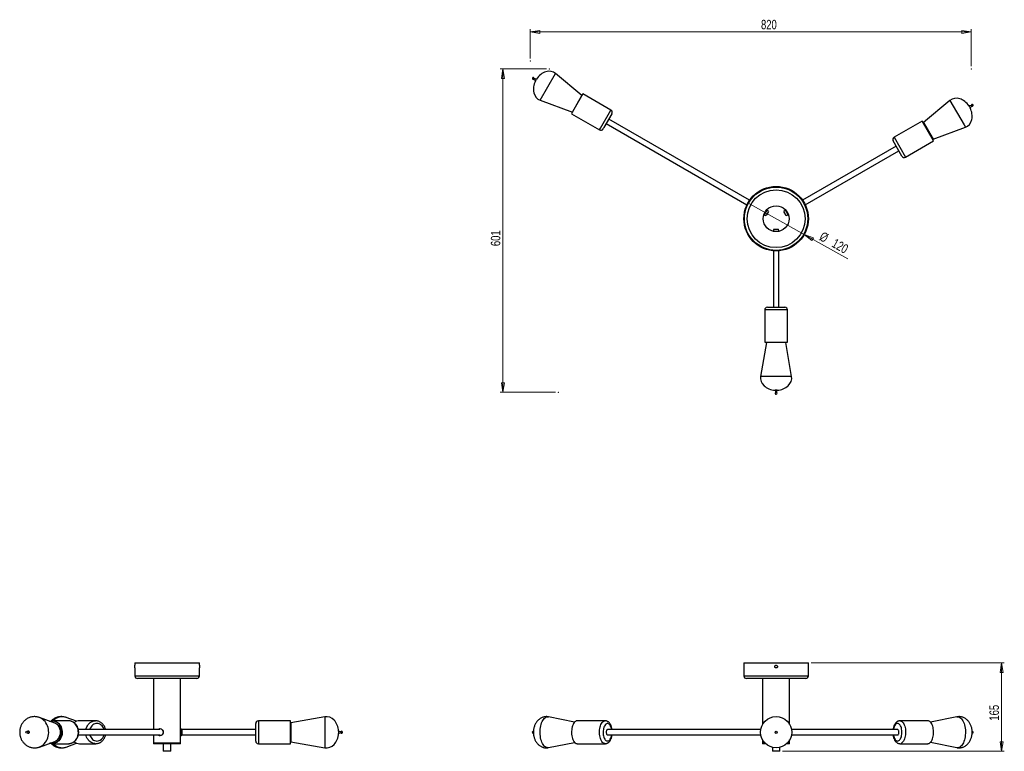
# Model space of a CAD drawing. Header units: millimetres. Extents: x 424 to 973, y 392 to 664.
# Tile 1 of 2: x 424 to 790, y 392 to 664. Entities that reach past the tile are written whole.
import ezdxf

# ---------------------------------------------------------------- set-up
doc = ezdxf.new("R2010")
doc.units = ezdxf.units.MM
doc.header["$PDSIZE"] = -1
doc.styles.add('SLDTEXTSTYLE0', font='TXT', dxfattribs={"width": 0.75})
doc.dimstyles.new('SLDDIMSTYLE0', dxfattribs={"dimtxt": 3.5, "dimasz": 3.556, "dimexe": 0, "dimexo": 0.0625, "dimgap": 0.875, "dimtad": 1, "dimdec": 0, "dimlfac": 5, "dimrnd": 1e-09, "dimzin": 12, "dimdsep": 46, "dimtxsty": 'SLDTEXTSTYLE0', "dimblk1": 'CLOSED', "dimblk2": 'CLOSED', "dimsah": 1, "dimcen": 0.09, "dimadec": 0, "dimazin": 3, "dimtfac": 1, "dimtdec": 0, "dimtofl": 0, "dimtmove": 0, "dimatfit": 3, "dimldrblk": 'CLOSED', "dimfxl": 0, "dimfrac": 2, "dimtolj": 1, "dimtzin": 12, "dimarcsym": 0})
doc.dimstyles.new('SLDDIMSTYLE1', dxfattribs={"dimtxt": 3.5, "dimasz": 3.556, "dimexe": 0, "dimexo": 0.0625, "dimgap": 0.875, "dimtad": 1, "dimdec": 0, "dimlfac": 5, "dimrnd": 1e-09, "dimzin": 12, "dimdsep": 46, "dimtxsty": 'SLDTEXTSTYLE0', "dimblk1": 'CLOSED', "dimblk2": 'CLOSED', "dimsah": 1, "dimcen": 0.09, "dimadec": 0, "dimazin": 3, "dimtfac": 1, "dimtofl": 0, "dimtmove": 0, "dimatfit": 3, "dimldrblk": 'CLOSED', "dimfxl": 0, "dimfrac": 2, "dimtolj": 1, "dimtzin": 12, "dimarcsym": 0})
doc.dimstyles.new('SLDDIMSTYLE2', dxfattribs={"dimtxt": 3.5, "dimasz": 3.556, "dimexe": 0, "dimexo": 0.0625, "dimgap": 0.875, "dimtad": 1, "dimdec": 0, "dimlfac": 5, "dimrnd": 1e-09, "dimzin": 12, "dimdsep": 46, "dimtxsty": 'SLDTEXTSTYLE0', "dimblk1": 'NONE', "dimblk2": 'CLOSED', "dimsah": 1, "dimcen": 0, "dimadec": 0, "dimazin": 3, "dimtfac": 1, "dimtdec": 0, "dimtmove": 0, "dimatfit": 3, "dimldrblk": 'NONE', "dimfxl": 0, "dimfrac": 2, "dimtolj": 1, "dimtzin": 12, "dimarcsym": 0})

# ---------------------------------------------------------------- blocks, each defined once
blk = doc.blocks.new('_Closed')
at = {"color": 0, "linetype": 'ByBlock', "lineweight": -2}
for p, q in [((-1, 0.166667), (0, 0)), ((-1, 0.166667), (-1, -0.166667)), ((0, 0), (-1, -0.166667)), ((0, 0), (-1, 0))]:
    blk.add_line(p, q, dxfattribs=at)
blk = doc.blocks.new('_D')
at = {"color": 7, "linetype": 'Continuous', "lineweight": 0}
for p, q in [((717.77, 425.14), (789.62, 425.14)), ((788.62, 425.14), (788.62, 392.24)), ((707.17, 392.24), (789.62, 392.24))]:
    blk.add_line(p, q, dxfattribs=at)
at = {"color": 7, "linetype": 'Continuous', "lineweight": 18, "xscale": 3.556, "yscale": 3.556}
for p, rotation in [((788.62, 425.14, 31.12), 90.0000000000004), ((788.62, 392.24, 31.12), 270.0000000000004)]:
    blk.add_blockref('_Closed', p, dxfattribs=dict(at, rotation=rotation))
at = {"color": 7, "linetype": 'Continuous', "lineweight": 18, "insert": (784.1, 403.65), "char_height": 3.5, "attachment_point": 1, "rotation": 90, "style": 'SLDTEXTSTYLE0'}
blk.add_mtext('165', dxfattribs=at)
blk = doc.blocks.new('_D_1')
at = {"color": 7, "linetype": 'Continuous', "lineweight": 0}
for p, q in [((613.35, 649.77), (613.35, 660.58)), ((613.35, 659.58), (777.32, 659.58)), ((777.32, 646.85), (777.32, 660.58))]:
    blk.add_line(p, q, dxfattribs=at)
at = {"color": 7, "linetype": 'Continuous', "lineweight": 18, "xscale": 3.556, "yscale": 3.556, "rotation": 180.0000000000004}
blk.add_blockref('_Closed', (613.35, 659.58), dxfattribs=at)
at = {"color": 7, "linetype": 'Continuous', "lineweight": 18, "xscale": 3.556, "yscale": 3.556}
blk.add_blockref('_Closed', (777.32, 659.58), dxfattribs=at)
at = {"color": 7, "linetype": 'Continuous', "lineweight": 18, "insert": (699.16, 664.09), "char_height": 3.5, "attachment_point": 1, "style": 'SLDTEXTSTYLE0'}
blk.add_mtext('820', dxfattribs=at)
blk = doc.blocks.new('_D_2')
at = {"color": 7, "linetype": 'Continuous', "lineweight": 0}
for p, q in [((619.44, 645.85), (602.22, 645.85)), ((603.22, 645.85), (603.22, 525.69)), ((622.78, 525.69), (602.22, 525.69))]:
    blk.add_line(p, q, dxfattribs=at)
at = {"color": 7, "linetype": 'Continuous', "lineweight": 18, "xscale": 3.556, "yscale": 3.556}
for p, rotation in [((603.22, 645.85), 90.0000000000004), ((603.22, 525.69), 270.0000000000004)]:
    blk.add_blockref('_Closed', p, dxfattribs=dict(at, rotation=rotation))
at = {"color": 7, "linetype": 'Continuous', "lineweight": 18, "insert": (598.71, 580), "char_height": 3.5, "attachment_point": 1, "rotation": 90, "style": 'SLDTEXTSTYLE0'}
blk.add_mtext('601', dxfattribs=at)
blk = doc.blocks.new('_D_3')
at = {"color": 7, "linetype": 'Continuous', "lineweight": 0}
for q in [(694.3, 596.07), (731.4, 575.23)]:
    blk.add_line((715.23, 584.32), q, dxfattribs=at)
at = {"color": 7, "linetype": 'Continuous', "lineweight": 18, "xscale": 3.556, "yscale": 3.556, "rotation": 150.6680585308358}
blk.add_blockref('_Closed', (715.23, 584.32, 3.23), dxfattribs=at)
at = {"color": 7, "linetype": 'Continuous', "lineweight": 18, "char_height": 3.5, "attachment_point": 1, "rotation": 330.6681, "style": 'SLDTEXTSTYLE0'}
for s, insert in [('%%c', (722.24, 585.53)), ('120', (726.87, 582.99))]:
    blk.add_mtext(s, dxfattribs=dict(at, insert=insert))
blk = doc.blocks.new('_None')

msp = doc.modelspace()

# ---------------------------------------------------------------- linework, layer by layer
at = {"color": 7, "linetype": 'Continuous', "lineweight": 25}
for p, q in [((614.66, 642.04), (614.82, 642.3)), ((614.66, 642.04), (615.28, 641.39)), ((615.68, 642.09), (614.82, 642.3)), ((615.28, 641.39), (615.68, 642.09)), ((632.58, 635.98), (622.76, 644.18)), ((617.02, 634.22), (629.02, 629.82)), ((629.02, 629.82), (632.58, 635.98)), ((632.96, 636.56), (629.09, 629.86)), ((632.59, 635.93), (632.58, 635.98)), ((643.35, 630.56), (632.96, 636.56)), ((769.42, 634.16), (759.61, 625.97)), ((629.09, 629.86), (628.71, 629.2)), ((629.02, 629.82), (629.07, 629.83)), ((777.36, 632.29), (776.5, 632.08)), ((776.5, 632.08), (776.87, 631.44)), ((776.87, 631.44), (776.9, 631.38)), ((776.9, 631.38), (777.52, 632.02)), ((777.36, 632.29), (777.51, 632.04)), ((777.51, 632.04), (777.52, 632.02)), ((628.71, 629.2), (639.1, 623.2)), ((643.72, 629.19), (640.76, 624.07)), ((694.91, 597.04), (642.59, 627.24)), ((759.06, 626.45), (748.67, 620.45)), ((763.31, 619.09), (759.06, 626.45)), ((640.76, 624.07), (640.47, 623.56)), ((641.59, 625.51), (693.91, 595.31)), ((759.61, 625.97), (759.52, 625.66)), ((759.61, 625.97), (762.85, 620.35)), ((763.17, 619.8), (775.17, 624.2)), ((751.55, 613.45), (748.3, 619.08)), ((752.92, 613.09), (763.31, 619.09)), ((762.85, 620.35), (763.17, 619.8)), ((762.86, 619.88), (763.17, 619.8)), ((749.43, 617.14), (714.62, 597.04)), ((715.62, 595.31), (750.43, 615.4)), ((701.27, 593.42), (700.4, 591.92)), ((701.27, 593.42), (701.23, 593.44)), ((701.88, 592.87), (701.27, 593.42)), ((708.26, 593.42), (707.65, 592.87)), ((708.3, 593.44), (708.26, 593.42)), ((709.31, 591.61), (708.26, 593.42)), ((700.19, 591.63), (700.22, 591.61)), ((700.4, 591.92), (700.22, 591.61)), ((700.22, 591.61), (701, 591.36)), ((701.15, 591.61), (701, 591.36)), ((701.88, 592.87), (701.15, 591.61)), ((708.53, 591.36), (707.65, 592.87)), ((708.53, 591.36), (709.31, 591.61)), ((709.31, 591.61), (709.34, 591.63)), ((703.89, 586.35), (703.72, 585.55)), ((703.89, 586.35), (705.1, 586.35)), ((705.1, 586.35), (705.64, 586.35)), ((705.81, 585.55), (705.64, 586.35)), ((703.72, 585.55), (703.72, 585.51)), ((703.72, 585.55), (705.17, 585.55)), ((705.17, 585.55), (705.81, 585.55)), ((705.81, 585.51), (705.81, 585.55)), ((703.77, 578.24), (703.77, 557.26)), ((704.27, 578.2), (704.27, 578.19)), ((705.27, 578.19), (705.27, 578.2)), ((705.77, 557.26), (705.77, 578.24)), ((701.52, 557.26), (705.71, 557.26)), ((705.71, 557.26), (708.02, 557.26)), ((700.52, 556.26), (700.52, 544.26)), ((709.02, 544.26), (709.02, 556.26)), ((701.21, 544.14), (699.02, 531.55)), ((700.52, 544.26), (706, 544.26)), ((701.32, 544.26), (701.21, 544.14)), ((708.33, 544.14), (701.21, 544.14)), ((706, 544.26), (709.02, 544.26)), ((708.33, 544.14), (708.21, 544.26)), ((710.51, 531.55), (708.33, 544.14)), ((704.36, 526.46), (704.61, 525.6)), ((705.17, 526.46), (704.36, 526.46)), ((704.92, 525.6), (704.61, 525.6)), ((704.92, 525.6), (705.17, 526.46)), ((466.33, 425.14), (466.33, 424.2)), ((466.33, 425.14), (490.33, 425.14)), ((490.33, 424.2), (490.33, 425.14)), ((692.77, 425.14), (692.77, 420.3)), ((692.77, 425.14), (716.77, 425.14)), ((716.77, 420.3), (716.77, 425.14)), ((466.33, 423.21), (466.33, 420.3)), ((490.33, 420.3), (490.33, 423.21)), ((489.33, 419.3), (467.33, 419.3)), ((473.29, 419.3), (473.29, 400.32)), ((483.37, 400.57), (483.37, 419.3)), ((715.77, 419.3), (693.77, 419.3)), ((699.73, 419.3), (699.73, 402.19)), ((709.81, 402.19), (709.81, 419.3)), ((436.56, 402.72), (430.83, 404.81)), ((441.65, 403.57), (435.65, 403.57)), ((444.71, 403.4), (440.84, 404.81)), ((451.76, 403.57), (445.76, 403.57)), ((524.27, 403.57), (512.27, 403.57)), ((524.27, 395.07), (524.27, 403.57)), ((524.39, 402.88), (524.27, 402.77)), ((536.98, 405.07), (524.39, 402.88)), ((524.39, 402.88), (524.39, 395.76)), ((629.85, 403.09), (620.18, 405.04)), ((641.23, 403.57), (630.83, 403.57)), ((761.19, 403.57), (750.79, 403.57)), ((772.01, 405.04), (762.2, 403.06)), ((426.61, 399.67), (426.45, 399.57)), ((426.45, 399.08), (426.61, 398.98)), ((475.62, 400.32), (445.35, 400.32)), ((475.81, 400.57), (475.78, 400.57)), ((483.43, 400.57), (483.37, 400.57)), ((483.37, 398.07), (483.37, 400.57)), ((511.27, 400.32), (483.76, 400.32)), ((483.76, 400.32), (483.76, 398.32)), ((511.27, 396.07), (511.27, 402.57)), ((542.93, 399.48), (542.07, 399.73)), ((542.07, 399.73), (542.07, 398.92)), ((542.07, 398.92), (542.93, 399.17)), ((542.93, 399.48), (542.93, 399.17)), ((699.05, 400.32), (642.09, 400.32)), ((749.93, 400.32), (710.48, 400.32)), ((430.83, 393.84), (436.56, 395.93)), ((437.86, 396.87), (437.95, 396.87)), ((445.35, 398.32), (475.62, 398.32)), ((473.29, 398.32), (473.29, 395.3)), ((475.78, 398.07), (475.81, 398.07)), ((483.37, 398.07), (483.43, 398.07)), ((483.37, 395.3), (483.37, 398.07)), ((483.76, 398.32), (511.27, 398.32)), ((524.27, 395.88), (524.39, 395.76)), ((524.39, 395.76), (536.98, 393.58)), ((614.47, 398.98), (614.53, 398.98)), ((620.18, 393.6), (629.85, 395.55)), ((642.09, 398.32), (699.05, 398.32)), ((699.73, 396.45), (699.73, 395.3)), ((709.81, 395.3), (709.81, 396.45)), ((710.48, 398.32), (749.93, 398.32)), ((762.2, 395.58), (772.01, 393.6)), ((435.65, 395.07), (441.65, 395.07)), ((440.84, 393.84), (444.71, 395.25)), ((445.76, 395.07), (451.76, 395.07)), ((451.76, 395.07), (451.68, 395.07)), ((483.37, 395.3), (473.29, 395.3)), ((473.29, 395.28), (473.29, 395.04)), ((483.37, 395.28), (473.29, 395.28)), ((483.37, 395.04), (473.29, 395.04)), ((476.93, 395.04), (476.93, 392.24)), ((479.73, 392.24), (476.93, 392.24)), ((479.73, 392.24), (479.73, 395.04)), ((483.37, 395.04), (483.37, 395.28)), ((512.27, 395.07), (524.27, 395.07)), ((630.83, 395.07), (641.23, 395.07)), ((700.58, 395.3), (699.73, 395.3)), ((699.73, 395.28), (699.73, 395.04)), ((700.6, 395.28), (699.73, 395.28)), ((700.85, 395.04), (699.73, 395.04)), ((703.37, 393.7), (703.37, 392.24)), ((704.77, 392.24), (703.37, 392.24)), ((706.17, 392.24), (704.77, 392.24)), ((706.17, 392.24), (706.17, 393.7)), ((709.81, 395.04), (708.68, 395.04)), ((709.81, 395.28), (708.93, 395.28)), ((709.81, 395.3), (708.95, 395.3)), ((709.81, 395.04), (709.81, 395.28)), ((750.79, 395.07), (761.19, 395.07))]:
    msp.add_line(p, q, dxfattribs=at)
at = {"color": 8, "linetype": 'Continuous', "lineweight": 25}
for p, q in [((617.02, 634.22), (622.76, 644.18)), ((769.42, 634.16), (774.66, 625.09)), ((639.48, 623.86), (643.35, 630.56)), ((639.1, 623.2), (639.48, 623.86)), ((774.66, 625.09), (775.17, 624.2)), ((748.67, 620.45), (752.92, 613.09)), ((706, 556.26), (700.52, 556.26)), ((709.02, 556.26), (706, 556.26)), ((710.51, 531.55), (699.02, 531.55)), ((466.33, 420.3), (490.33, 420.3)), ((692.77, 420.3), (716.77, 420.3)), ((512.27, 403.57), (512.27, 395.07)), ((536.98, 405.07), (536.98, 393.58)), ((438.85, 401.17), (438.66, 401.31)), ((483.43, 398.07), (483.43, 400.57)), ((438.66, 397.34), (438.85, 397.47))]:
    msp.add_line(p, q, dxfattribs=at)
at = {"color": 8, "linetype": 'Continuous', "lineweight": 25, "flags": 128}
for points in [[(433.14, 395.62), (433.47, 396.14), (433.76, 396.69), (433.98, 397.28), (434.15, 397.89), (434.26, 398.53), (434.31, 399.17), (434.29, 399.81), (434.21, 400.45), (434.07, 401.08), (433.87, 401.68), (433.62, 402.25), (433.3, 402.79), (432.94, 403.28), (432.54, 403.72), (432.09, 404.11), (431.61, 404.43), (431.1, 404.7), (430.83, 404.8)], [(448.18, 400.32), (448.3, 400.77), (448.49, 401.28), (448.74, 401.76), (449.04, 402.19), (449.39, 402.58), (449.78, 402.91), (450.2, 403.17), (450.65, 403.38), (451.12, 403.51), (451.6, 403.57), (451.77, 403.57)], [(617.69, 395.62), (617.5, 396.14), (617.33, 396.69), (617.2, 397.28), (617.11, 397.89), (617.04, 398.53), (617.02, 399.17), (617.03, 399.81), (617.07, 400.45), (617.15, 401.08), (617.27, 401.68), (617.42, 402.25), (617.6, 402.79), (617.8, 403.28), (618.04, 403.72), (618.3, 404.11), (618.57, 404.43), (618.87, 404.7), (619.18, 404.89), (619.49, 405.02), (619.81, 405.07), (620.13, 405.05), (620.18, 405.04)], [(639.48, 401.76), (639.66, 402.19), (639.86, 402.58), (640.08, 402.9), (640.32, 403.17), (640.58, 403.38), (640.85, 403.51), (641.13, 403.57), (641.23, 403.57)], [(750.8, 403.57), (750.98, 403.56), (751.25, 403.47), (751.52, 403.32), (751.77, 403.1), (752.01, 402.81), (752.23, 402.46), (752.42, 402.06), (752.59, 401.61), (752.72, 401.12), (752.82, 400.61), (752.89, 400.07), (752.92, 399.51), (752.91, 398.96), (752.87, 398.41), (752.79, 397.87), (752.68, 397.36), (752.54, 396.89), (752.36, 396.46), (752.16, 396.07), (751.94, 395.74), (751.69, 395.47)], [(772.01, 405.04), (772.17, 405.07), (772.49, 405.06), (772.81, 404.98), (773.12, 404.83), (773.43, 404.61), (773.72, 404.32), (773.99, 403.97), (774.24, 403.56), (774.46, 403.1), (774.66, 402.59)], [(441.65, 395.07), (441.96, 395.09), (442.44, 395.17), (442.9, 395.33), (443.34, 395.55), (443.76, 395.84), (444.13, 396.19), (444.47, 396.59), (444.75, 397.04), (444.98, 397.52), (445.16, 398.04), (445.27, 398.58), (445.33, 399.13), (445.32, 399.69), (445.24, 400.24), (445.11, 400.77), (444.92, 401.28), (444.67, 401.76)], [(454.94, 400.32), (454.89, 400.48), (454.71, 400.92), (454.48, 401.32), (454.2, 401.68), (453.87, 401.99), (453.51, 402.24), (453.12, 402.42), (452.71, 402.53), (452.29, 402.57), (451.87, 402.54), (451.46, 402.44), (451.07, 402.27), (450.7, 402.03), (450.37, 401.73), (450.08, 401.38), (449.84, 400.98), (449.65, 400.55), (449.58, 400.32)], [(476.5, 400.26), (476.67, 400.04), (476.79, 399.77), (476.86, 399.48), (476.86, 399.18), (476.8, 398.89), (476.68, 398.62), (476.51, 398.39), (476.29, 398.22), (476.05, 398.11), (475.79, 398.07), (475.77, 398.07)], [(641.23, 395.07), (641.04, 395.09), (640.77, 395.17), (640.5, 395.33), (640.25, 395.55), (640.01, 395.84), (639.79, 396.19), (639.6, 396.59), (639.43, 397.04), (639.3, 397.52), (639.2, 398.04), (639.13, 398.58), (639.1, 399.13), (639.11, 399.69), (639.15, 400.24), (639.23, 400.77), (639.34, 401.28), (639.48, 401.76)], [(640.76, 401.18), (640.64, 400.77), (640.54, 400.32), (640.49, 399.84), (640.47, 399.36), (640.48, 398.87), (640.53, 398.4), (640.62, 397.95), (640.74, 397.52), (640.89, 397.14), (641.06, 396.81), (641.26, 396.53), (641.48, 396.31), (641.71, 396.16), (641.95, 396.09), (642.19, 396.08), (642.44, 396.15), (642.67, 396.29), (642.89, 396.49), (643.09, 396.76), (643.27, 397.09), (643.42, 397.46), (643.55, 397.88), (643.64, 398.32)], [(643.64, 400.32), (643.56, 400.7), (643.44, 401.12), (643.29, 401.51), (643.12, 401.84), (642.92, 402.12), (642.7, 402.34), (642.47, 402.48), (642.23, 402.56), (641.99, 402.57), (641.75, 402.5), (641.51, 402.36), (641.29, 402.16), (641.09, 401.89), (640.91, 401.56), (640.76, 401.18)], [(750.62, 396.38), (750.83, 396.62), (751.02, 396.92), (751.19, 397.27), (751.33, 397.67), (751.43, 398.1), (751.51, 398.56), (751.55, 399.04), (751.55, 399.53), (751.52, 400.01), (751.45, 400.48), (751.35, 400.92), (751.21, 401.32), (751.05, 401.68), (750.86, 401.99), (750.65, 402.24), (750.43, 402.42), (750.19, 402.53), (749.95, 402.57), (749.71, 402.54), (749.47, 402.44), (749.24, 402.27), (749.03, 402.03), (748.84, 401.73), (748.67, 401.38), (748.53, 400.98), (748.42, 400.55), (748.38, 400.32)], [(774.66, 402.59), (774.83, 402.04), (774.96, 401.46), (775.07, 400.85), (775.13, 400.22), (775.17, 399.57), (775.16, 398.93), (775.12, 398.29), (775.05, 397.66), (774.94, 397.06), (774.79, 396.48), (774.62, 395.94), (774.41, 395.44), (774.18, 394.99), (773.93, 394.59), (773.65, 394.26), (773.36, 393.99), (773.06, 393.78), (772.74, 393.65), (772.42, 393.58), (772.1, 393.59), (772.01, 393.6)], [(438.29, 397.54), (438.32, 397.56), (438.57, 397.85)], [(451.68, 395.07), (451.44, 395.09), (450.97, 395.17), (450.5, 395.33), (450.06, 395.55), (449.65, 395.84), (449.27, 396.19), (448.94, 396.59), (448.66, 397.04), (448.42, 397.52), (448.25, 398.04), (448.18, 398.32)], [(449.58, 398.32), (449.63, 398.17), (449.81, 397.73), (450.04, 397.33), (450.32, 396.97), (450.65, 396.66), (451.01, 396.41), (451.4, 396.23), (451.81, 396.12), (452.23, 396.07), (452.65, 396.1), (453.06, 396.21), (453.45, 396.38)], [(620.18, 393.6), (619.97, 393.58), (619.64, 393.6), (619.33, 393.69), (619.01, 393.85), (618.71, 394.08), (618.43, 394.38), (618.16, 394.74), (617.91, 395.15), (617.69, 395.62)], [(748.38, 398.32), (748.41, 398.17), (748.51, 397.73), (748.65, 397.33), (748.81, 396.97), (749, 396.66), (749.21, 396.41), (749.43, 396.23), (749.67, 396.12), (749.91, 396.07), (750.15, 396.1), (750.39, 396.21), (750.62, 396.38)]]:
    msp.add_lwpolyline(points, dxfattribs=at)
at = {"color": 7, "linetype": 'Continuous', "lineweight": 25, "flags": 128}
for points in [[(434.65, 403.41), (434.86, 403.47), (435.33, 403.56), (435.81, 403.57), (436.29, 403.51), (436.76, 403.38), (437.21, 403.17), (437.63, 402.9), (438.02, 402.58), (438.37, 402.19), (438.67, 401.76)], [(437.99, 397.03), (438.24, 397.44), (438.45, 397.89), (438.6, 398.37), (438.69, 398.87), (438.71, 399.37), (438.67, 399.88), (438.57, 400.37), (438.41, 400.85), (438.2, 401.29), (437.93, 401.69), (437.61, 402.05), (437.26, 402.35), (436.87, 402.58), (436.56, 402.72)], [(630.83, 403.57), (630.74, 403.57), (630.46, 403.51), (630.19, 403.38), (629.93, 403.17), (629.69, 402.9), (629.46, 402.58), (629.26, 402.19), (629.09, 401.76)], [(762.09, 395.47), (762.33, 395.74), (762.55, 396.07), (762.75, 396.46), (762.93, 396.89), (763.07, 397.36), (763.18, 397.87), (763.26, 398.41), (763.3, 398.96), (763.31, 399.51), (763.28, 400.07), (763.21, 400.61), (763.11, 401.12), (762.98, 401.61), (762.81, 402.06), (762.62, 402.46), (762.4, 402.81), (762.17, 403.1), (761.91, 403.32), (761.65, 403.47), (761.37, 403.56), (761.19, 403.57)], [(427.05, 399.06), (427.12, 399.2), (427.13, 399.36), (427.1, 399.51), (427.01, 399.63), (426.89, 399.71), (426.76, 399.72), (426.63, 399.68), (426.61, 399.67)], [(438.67, 401.76), (438.92, 401.28), (439.11, 400.77), (439.24, 400.24), (439.32, 399.69), (439.33, 399.13), (439.27, 398.58), (439.16, 398.04), (438.98, 397.52), (438.75, 397.04), (438.47, 396.59), (438.13, 396.19), (437.76, 395.84), (437.34, 395.55), (436.9, 395.33), (436.44, 395.17), (435.96, 395.09), (435.48, 395.08), (435, 395.14), (434.65, 395.23)], [(438.58, 401.69), (438.82, 401.23), (439.01, 400.73), (439.14, 400.21), (439.21, 399.68), (439.22, 399.14), (439.17, 398.6), (439.06, 398.08), (438.89, 397.57), (438.66, 397.1), (438.39, 396.66), (438.06, 396.27), (437.7, 395.94), (437.3, 395.66), (436.87, 395.44), (436.42, 395.29), (435.96, 395.21), (435.49, 395.2), (435.02, 395.26), (434.84, 395.3)], [(476.53, 400.26), (476.7, 400.04), (476.82, 399.77), (476.89, 399.48), (476.89, 399.18), (476.83, 398.89), (476.71, 398.62), (476.54, 398.39), (476.32, 398.22), (476.08, 398.11), (475.82, 398.07), (475.81, 398.07)], [(629.09, 401.76), (628.95, 401.28), (628.84, 400.77), (628.76, 400.24), (628.72, 399.69), (628.71, 399.13), (628.74, 398.58), (628.81, 398.04), (628.91, 397.52), (629.04, 397.04), (629.21, 396.59), (629.4, 396.19), (629.62, 395.84), (629.85, 395.55), (630.11, 395.33), (630.38, 395.17), (630.65, 395.09), (630.83, 395.07)], [(641.68, 399.9), (641.62, 399.65), (641.59, 399.39), (641.6, 399.12), (641.65, 398.86), (641.73, 398.64), (641.83, 398.47), (641.96, 398.36), (642.09, 398.32)], [(750.14, 398.42), (750.25, 398.57), (750.34, 398.77), (750.4, 399.01), (750.43, 399.28), (750.42, 399.55), (750.37, 399.81), (750.28, 400.03), (750.18, 400.19), (750.05, 400.29), (749.93, 400.32)], [(438.69, 397.36), (438.77, 397.44), (438.88, 397.55)], [(749.93, 398.32), (750.01, 398.34), (750.14, 398.42)]]:
    msp.add_lwpolyline(points, dxfattribs=at)
at = {"color": 7, "linetype": 'Continuous', "lineweight": 25}
for centre, radius in [((704.77, 590.19), 12), ((704.77, 590.19), 11.76), ((704.77, 590.19), 10.76), ((704.77, 590.19), 4.8), ((704.77, 399.32), 5.8), ((426.2, 399.32), 0.347), ((704.77, 399.32), 0.402), ((704.77, 399.32), 0.347)]:
    msp.add_circle(centre, radius, dxfattribs=at)
for centre, radius, start, end in [((614.47, 642.32), 0.347, 356.5158, 240), ((614.47, 642.32), 0.347, 240, 303.4842), ((642.85, 629.69), 1, 330, 60), ((777.71, 632.31), 0.347, 120, 183.4842), ((777.71, 632.31), 0.347, 236.5158, 120), ((639.6, 624.06), 1, 240, 330), ((749.17, 619.58), 1, 120, 210), ((752.42, 613.95), 1, 210, 300), ((701.52, 556.26), 1, 90, 180), ((708.02, 556.26), 1, 0, 90), ((704.77, 525.29), 0.347, 116.5158, 0), ((704.77, 525.29), 0.347, 0, 63.4842), ((467.33, 420.3), 1, 180, 270), ((489.33, 420.3), 1, 270, 0), ((693.77, 420.3), 1, 180, 270), ((715.77, 420.3), 1, 270, 0), ((435.63, 400.08), 3.36, 28.574, 103.6881), ((445.79, 400.22), 3.35, 90.448, 127.5263), ((512.27, 402.57), 1, 90, 180), ((426.79, 399.24), 0.318, 236.2919, 326.4424), ((437.31, 399.71), 2.1, 41.4892, 73.4658), ((436.46, 399.32), 2.52, 318.7899, 41.2101), ((436.12, 399.32), 2.76, 325.9276, 34.0724), ((475.8, 399.57), 1, 43.8115, 89.325), ((483.43, 400.23), 0.34, 15.3495, 90), ((543.24, 399.32), 0.347, 206.5158, 90), ((543.24, 399.32), 0.347, 90, 153.4842), ((614.47, 399.32), 0.347, 81.0252, 270), ((642.19, 399.82), 0.512, 100.8263, 171.5795), ((777.71, 399.32), 0.347, 260.9773, 99.2157), ((435.46, 398.83), 3.1, 290.6505, 324.5527), ((445.78, 398.41), 3.33, 232.4769, 269.6483), ((483.43, 398.41), 0.34, 270, 344.6505), ((512.27, 396.07), 1, 180, 270), ((761.15, 396.38), 1.3, 271.7658, 316.1481)]:
    msp.add_arc(centre, radius, start, end, dxfattribs=at)
at = {"color": 8, "linetype": 'Continuous', "lineweight": 25}
for centre, radius, start, end in [((439.34, 400.56), 4.5, 70.4973, 138.0038), ((441.57, 400.02), 3.55, 29.2359, 88.6584), ((437.9, 399.91), 1.87, 67.65, 91.4335), ((437.21, 399.68), 2.14, 36.2819, 70.5736), ((436.53, 399.32), 2.52, 324.2971, 45.4642), ((436.01, 399.32), 2.79, 333.4211, 26.5789), ((475.77, 399.57), 1, 43.8164, 88.9821), ((429.08, 398.5), 4.97, 290.6386, 324.6569), ((437.22, 398.96), 2.13, 289.3311, 323.8133), ((437.9, 398.74), 1.87, 271.2955, 292.3619), ((451.88, 399.12), 3.16, 299.8056, 345.4037), ((750.76, 396.38), 1.3, 271.424, 316.1654), ((439.34, 398.09), 4.51, 222.0426, 289.4563)]:
    msp.add_arc(centre, radius, start, end, dxfattribs=at)
at = {"color": 7, "linetype": 'Continuous', "lineweight": 25}
for centre, major_axis, start_param, end_param in [((619.37, 639.5), (2.9, 5.02), 6.149208, 7.784557), ((619.37, 639.5), (-2.9, -5.02), 4.781813, 6.417163), ((772.81, 629.48), (-2.9, 5.02), 4.781813, 6.417163), ((772.81, 629.48), (2.9, -5.02), 6.149208, 7.784557), ((704.77, 530.95), (-5.8, 0), 6.149208, 7.784557), ((704.77, 530.95), (5.8, 0), 4.781813, 6.417163), ((537.58, 399.32), (0, 5.8), 4.781813, 6.417163), ((537.58, 399.32), (0, -5.8), 6.149208, 7.784557)]:
    msp.add_ellipse(centre, major_axis=major_axis, ratio=0.775862, start_param=start_param, end_param=end_param, dxfattribs=at)
for points, knots in [([(466.33, 423.21), (466.33, 423.21), (466.33, 423.2), (466.34, 423.25), (466.34, 423.34), (466.34, 423.49), (466.34, 423.65), (466.34, 423.82), (466.34, 423.98), (466.34, 424.1), (466.33, 424.19), (466.33, 424.2), (466.33, 424.2)], [0, 0, 0, 0, 0.036943, 0.144222, 0.251536, 0.358931, 0.466327, 0.573643, 0.680922, 0.788265, 0.895673, 1, 1, 1, 1]), ([(490.33, 424.2), (490.33, 424.2), (490.33, 424.19), (490.33, 424.1), (490.33, 423.97), (490.32, 423.82), (490.32, 423.64), (490.33, 423.48), (490.33, 423.34), (490.33, 423.25), (490.33, 423.2), (490.33, 423.21), (490.33, 423.21)], [0, 0, 0, 0, 0.107307, 0.214612, 0.321975, 0.429376, 0.536714, 0.643986, 0.751292, 0.858679, 0.966068, 1, 1, 1, 1]), ([(704.77, 424.2), (704.71, 424.2), (704.6, 424.19), (704.45, 424.1), (704.33, 423.97), (704.27, 423.82), (704.26, 423.64), (704.31, 423.48), (704.41, 423.34), (704.55, 423.24), (704.71, 423.2), (704.88, 423.21), (705.04, 423.27), (705.17, 423.39), (705.25, 423.54), (705.27, 423.71), (705.24, 423.88), (705.16, 424.03), (705.03, 424.14), (704.89, 424.2), (704.8, 424.2), (704.77, 424.2)], [0, 0, 0, 0, 0.053657, 0.107313, 0.160998, 0.214702, 0.268375, 0.322014, 0.375671, 0.429368, 0.483066, 0.536723, 0.590362, 0.644034, 0.697738, 0.751424, 0.805069, 0.858715, 0.912401, 0.966105, 1, 1, 1, 1]), ([(430.83, 404.8), (430.82, 404.81), (430.63, 404.89), (430.25, 404.98), (429.7, 405.09), (429.13, 405.13), (428.56, 405.11), (427.98, 405.03), (427.41, 404.88), (426.86, 404.66), (426.34, 404.39), (425.86, 404.08), (425.43, 403.72), (425.04, 403.33), (424.68, 402.89), (424.37, 402.42), (424.1, 401.93), (423.89, 401.42), (423.73, 400.93), (423.63, 400.49), (423.57, 400.09), (423.53, 399.72), (423.53, 399.46), (423.53, 399.32)], [0, 0, 0, 0, 0.003777, 0.056503, 0.109596, 0.163091, 0.217045, 0.271529, 0.326624, 0.38245, 0.439154, 0.49092, 0.542864, 0.594964, 0.647164, 0.699356, 0.751324, 0.802603, 0.85196, 0.895538, 0.927423, 0.963221, 1, 1, 1, 1]), ([(440.87, 404.79), (440.85, 404.8), (440.66, 404.88), (440.27, 404.98), (439.72, 405.09), (439.15, 405.13), (438.57, 405.11), (438, 405.03), (437.43, 404.88), (436.87, 404.66), (436.35, 404.39), (435.88, 404.08), (435.51, 403.79), (435.32, 403.59), (435.26, 403.52)], [0, 0, 0, 0, 0.011113, 0.10339, 0.196309, 0.289932, 0.384359, 0.479712, 0.576136, 0.673838, 0.773078, 0.863674, 0.954583, 1, 1, 1, 1]), ([(444.81, 401.7), (444.76, 401.79), (444.62, 402.01), (444.34, 402.35), (443.99, 402.7), (443.6, 402.99), (443.17, 403.23), (442.73, 403.41), (442.27, 403.53), (441.89, 403.58), (441.66, 403.57), (441.59, 403.57)], [0, 0, 0, 0, 0.073721, 0.199616, 0.325312, 0.450437, 0.574867, 0.69854, 0.821474, 0.943774, 1, 1, 1, 1]), ([(455.46, 400.32), (455.44, 400.41), (455.39, 400.67), (455.24, 401.08), (455.02, 401.55), (454.75, 401.98), (454.43, 402.37), (454.08, 402.72), (453.68, 403.01), (453.26, 403.24), (452.81, 403.42), (452.35, 403.53), (452, 403.58), (451.81, 403.57), (451.77, 403.57)], [0, 0, 0, 0, 0.048594, 0.142594, 0.236568, 0.330437, 0.424099, 0.517442, 0.610353, 0.702744, 0.794572, 0.885853, 0.976671, 1, 1, 1, 1]), ([(620.18, 405.04), (620.14, 405.05), (619.94, 405.1), (619.55, 405.13), (619.05, 405.12), (618.54, 405.05), (618.04, 404.91), (617.55, 404.71), (617.08, 404.45), (616.63, 404.13), (616.2, 403.74), (615.82, 403.3), (615.49, 402.83), (615.21, 402.34), (614.97, 401.81), (614.79, 401.27), (614.66, 400.77), (614.58, 400.33), (614.52, 399.86), (614.52, 399.53), (614.51, 399.32)], [0, 0, 0, 0, 0.014434, 0.070212, 0.126047, 0.182233, 0.239005, 0.296692, 0.355631, 0.416165, 0.478658, 0.543535, 0.603818, 0.665188, 0.72729, 0.789291, 0.848621, 0.893635, 0.934727, 1, 1, 1, 1]), ([(643.78, 400.32), (643.78, 400.35), (643.76, 400.55), (643.68, 400.9), (643.56, 401.38), (643.39, 401.83), (643.19, 402.25), (642.95, 402.61), (642.69, 402.92), (642.41, 403.16), (642.12, 403.35), (641.82, 403.48), (641.52, 403.56), (641.32, 403.57), (641.24, 403.57)], [0, 0, 0, 0, 0.016637, 0.114303, 0.212899, 0.312819, 0.414394, 0.517632, 0.60992, 0.697631, 0.780789, 0.86047, 0.938021, 1, 1, 1, 1]), ([(750.8, 403.57), (750.78, 403.57), (750.64, 403.58), (750.4, 403.54), (750.08, 403.44), (749.77, 403.28), (749.49, 403.07), (749.23, 402.81), (748.99, 402.49), (748.77, 402.12), (748.58, 401.71), (748.43, 401.25), (748.31, 400.79), (748.26, 400.47), (748.24, 400.32)], [0, 0, 0, 0, 0.0153541, 0.0959103, 0.1756502, 0.2562921, 0.3396336, 0.4271726, 0.5196306, 0.6163513, 0.7154223, 0.8145968, 0.9129818, 1, 1, 1, 1]), ([(777.67, 399.32), (777.67, 399.54), (777.66, 399.85), (777.6, 400.31), (777.54, 400.7), (777.43, 401.17), (777.27, 401.65), (777.07, 402.14), (776.82, 402.62), (776.52, 403.08), (776.18, 403.52), (775.81, 403.91), (775.39, 404.25), (774.95, 404.54), (774.49, 404.78), (774, 404.96), (773.51, 405.08), (773, 405.13), (772.5, 405.12), (772.17, 405.07), (772, 405.04)], [0, 0, 0, 0, 0.070312, 0.099526, 0.148117, 0.199031, 0.25383, 0.310986, 0.369623, 0.428974, 0.488443, 0.547597, 0.606164, 0.664014, 0.721138, 0.77763, 0.833663, 0.889474, 0.945341, 1, 1, 1, 1]), ([(423.53, 399.32), (423.53, 399.11), (423.54, 398.81), (423.6, 398.37), (423.67, 398), (423.78, 397.56), (423.93, 397.11), (424.13, 396.66), (424.38, 396.21), (424.67, 395.77), (425.01, 395.35), (425.39, 394.97), (425.81, 394.61), (426.26, 394.3), (426.75, 394.03), (427.27, 393.82), (427.8, 393.66), (428.36, 393.56), (428.93, 393.51), (429.5, 393.53), (430.08, 393.62), (430.52, 393.73), (430.77, 393.83), (430.84, 393.85)], [0, 0, 0, 0, 0.059483, 0.083247, 0.122774, 0.163871, 0.208003, 0.254124, 0.301793, 0.350651, 0.400434, 0.450945, 0.502036, 0.553602, 0.605572, 0.657908, 0.710597, 0.763653, 0.81711, 0.871026, 0.925471, 0.980528, 1, 1, 1, 1]), ([(438.59, 401.66), (438.55, 401.68), (438.4, 401.74), (438.16, 401.78), (437.97, 401.78), (437.89, 401.78)], [0, 0, 0, 0, 0.191112, 0.676781, 1, 1, 1, 1]), ([(441.65, 395.08), (441.66, 395.07), (441.83, 395.06), (442.15, 395.1), (442.6, 395.2), (443.05, 395.36), (443.47, 395.57), (443.86, 395.85), (444.22, 396.17), (444.55, 396.54), (444.83, 396.96), (445.06, 397.41), (445.25, 397.88), (445.38, 398.38), (445.45, 398.9), (445.47, 399.42), (445.43, 399.95), (445.34, 400.46), (445.18, 400.96), (445, 401.37), (444.87, 401.61), (444.81, 401.7)], [0, 0, 0, 0, 0.0033051, 0.0586416, 0.1139037, 0.1691923, 0.2246152, 0.2802577, 0.3361737, 0.3923836, 0.448878, 0.5056264, 0.5625874, 0.6197189, 0.6769834, 0.7343508, 0.7917973, 0.849297, 0.9068238, 0.9643447, 1, 1, 1, 1]), ([(475.79, 400.57), (475.76, 400.57), (475.64, 400.58), (475.44, 400.52), (475.24, 400.43), (475.15, 400.35), (475.12, 400.32)], [0, 0, 0, 0, 0.1434339, 0.4920079, 0.8394596, 1, 1, 1, 1]), ([(483.27, 399.32), (483.28, 399.43), (483.28, 399.66), (483.31, 399.95), (483.35, 400.18), (483.37, 400.31), (483.37, 400.31), (483.37, 400.31)], [0, 0, 0, 0, 0.211949, 0.423796, 0.638282, 0.85457, 1, 1, 1, 1]), ([(483.37, 398.33), (483.37, 398.34), (483.37, 398.35), (483.34, 398.51), (483.3, 398.76), (483.28, 399.04), (483.28, 399.24), (483.27, 399.32)], [0, 0, 0, 0, 0.198219, 0.408921, 0.622997, 0.839227, 1, 1, 1, 1]), ([(614.51, 399.32), (614.52, 399.1), (614.52, 398.8), (614.58, 398.34), (614.65, 397.94), (614.76, 397.48), (614.91, 396.99), (615.11, 396.51), (615.36, 396.02), (615.66, 395.56), (616, 395.13), (616.38, 394.74), (616.79, 394.4), (617.23, 394.1), (617.7, 393.87), (618.18, 393.69), (618.68, 393.57), (619.18, 393.52), (619.69, 393.52), (620.02, 393.58), (620.18, 393.61)], [0, 0, 0, 0, 0.070322, 0.099541, 0.148139, 0.199061, 0.253868, 0.311032, 0.369678, 0.429038, 0.488516, 0.547679, 0.606255, 0.664113, 0.721246, 0.777746, 0.833788, 0.889606, 0.945482, 1, 1, 1, 1]), ([(772, 393.61), (772.04, 393.6), (772.25, 393.55), (772.63, 393.52), (773.14, 393.53), (773.64, 393.6), (774.14, 393.73), (774.63, 393.93), (775.1, 394.2), (775.56, 394.52), (775.98, 394.91), (776.36, 395.35), (776.69, 395.82), (776.98, 396.31), (777.21, 396.83), (777.4, 397.37), (777.52, 397.88), (777.6, 398.32), (777.66, 398.79), (777.67, 399.12), (777.67, 399.32)], [0, 0, 0, 0, 0.014247, 0.070036, 0.125881, 0.182078, 0.23886, 0.296558, 0.355509, 0.416054, 0.478559, 0.543448, 0.603743, 0.665124, 0.727238, 0.789251, 0.848592, 0.893614, 0.934715, 1, 1, 1, 1]), ([(437.9, 396.92), (437.92, 396.93), (438.05, 396.96), (438.29, 397.07), (438.53, 397.21), (438.65, 397.33), (438.68, 397.36)], [0, 0, 0, 0, 0.072561, 0.466372, 0.860916, 1, 1, 1, 1]), ([(438, 396.87), (438.09, 396.87), (438.28, 396.88), (438.46, 396.94), (438.55, 396.97)], [0, 0, 0, 0, 0.4609273, 1, 1, 1, 1]), ([(451.67, 395.08), (451.72, 395.08), (451.93, 395.07), (452.28, 395.11), (452.74, 395.2), (453.12, 395.35), (453.43, 395.5), (453.73, 395.68), (454.07, 395.93), (454.42, 396.26), (454.74, 396.65), (455.01, 397.07), (455.23, 397.53), (455.38, 397.95), (455.44, 398.22), (455.46, 398.32)], [0, 0, 0, 0, 0.027377, 0.116192, 0.204895, 0.293651, 0.345707, 0.400482, 0.490066, 0.579942, 0.67029, 0.761085, 0.852271, 0.943781, 1, 1, 1, 1]), ([(475.12, 398.32), (475.14, 398.31), (475.22, 398.22), (475.41, 398.14), (475.61, 398.08), (475.74, 398.08), (475.77, 398.08)], [0, 0, 0, 0, 0.1087709, 0.4775631, 0.8413227, 1, 1, 1, 1]), ([(641.23, 395.08), (641.25, 395.08), (641.38, 395.07), (641.62, 395.11), (641.94, 395.21), (642.24, 395.37), (642.53, 395.57), (642.79, 395.84), (643.03, 396.15), (643.25, 396.52), (643.44, 396.94), (643.59, 397.39), (643.71, 397.86), (643.76, 398.17), (643.78, 398.32)], [0, 0, 0, 0, 0.014177, 0.09481, 0.17462, 0.255327, 0.338729, 0.426328, 0.51885, 0.615644, 0.714798, 0.814063, 0.912538, 1, 1, 1, 1]), ([(748.24, 398.32), (748.24, 398.29), (748.27, 398.1), (748.34, 397.74), (748.47, 397.27), (748.63, 396.82), (748.84, 396.4), (749.07, 396.03), (749.33, 395.73), (749.61, 395.48), (749.9, 395.29), (750.21, 395.16), (750.5, 395.09), (750.7, 395.08), (750.78, 395.08)], [0, 0, 0, 0, 0.016993, 0.114667, 0.213272, 0.313201, 0.414788, 0.518036, 0.610311, 0.698006, 0.781152, 0.860825, 0.938374, 1, 1, 1, 1]), ([(435.27, 395.11), (435.32, 395.06), (435.49, 394.89), (435.82, 394.61), (436.28, 394.3), (436.76, 394.03), (437.28, 393.82), (437.82, 393.66), (438.38, 393.56), (438.94, 393.51), (439.52, 393.53), (440.09, 393.62), (440.54, 393.73), (440.8, 393.83), (440.86, 393.86)], [0, 0, 0, 0, 0.031383, 0.1213, 0.212052, 0.303517, 0.395625, 0.488354, 0.581728, 0.67581, 0.770699, 0.866519, 0.963414, 1, 1, 1, 1])]:
    msp.add_open_spline(points, degree=3, knots=knots, dxfattribs=at)
at = {"color": 7, "linetype": 'Continuous', "lineweight": 0}
for p in [(613.35, 648.77), (620.44, 645.85), (777.32, 645.85), (623.78, 525.69)]:
    msp.add_point(p, dxfattribs=at)

# ---------------------------------------------------------------- dimensions: what is measured, and where the dimension line sits
at = {"color": 7, "linetype": 'Continuous', "lineweight": 18}
dim = msp.add_linear_dim(base=(777.32, 659.58), p1=(613.35, 648.77), p2=(777.32, 645.85), dimstyle='SLDDIMSTYLE1', dxfattribs=at)
dim.commit()
dim.dimension.update_dxf_attribs({"geometry": '_D_1', "text_midpoint": (703.04, 659.58), "dimtype": 160})
for base, p1, p2, dimstyle, picture, middle in [((603.22, 525.69), (620.44, 645.85), (623.78, 525.69), 'SLDDIMSTYLE1', '_D_2', (603.22, 583.88)), ((788.61641975, 392.24366833), (716.76540024, 425.14366833), (706.16540024, 392.24366833), 'SLDDIMSTYLE0', '_D', (788.61641975, 407.52592282))]:
    dim = msp.add_linear_dim(base=base, p1=p1, p2=p2, angle=90, dimstyle=dimstyle, dxfattribs=at)
    dim.commit()
    dim.dimension.update_dxf_attribs({"geometry": picture, "text_midpoint": middle, "dimtype": 160})
dim = msp.add_diameter_dim_2p(p1=(694.3, 596.07), p2=(715.23, 584.32), dimstyle='SLDDIMSTYLE2', dxfattribs=at)
dim.commit()
dim.dimension.update_dxf_attribs({"geometry": '_D_3', "text_midpoint": (725.86, 578.34), "dimtype": 163})

doc.saveas('drawing.dxf')
